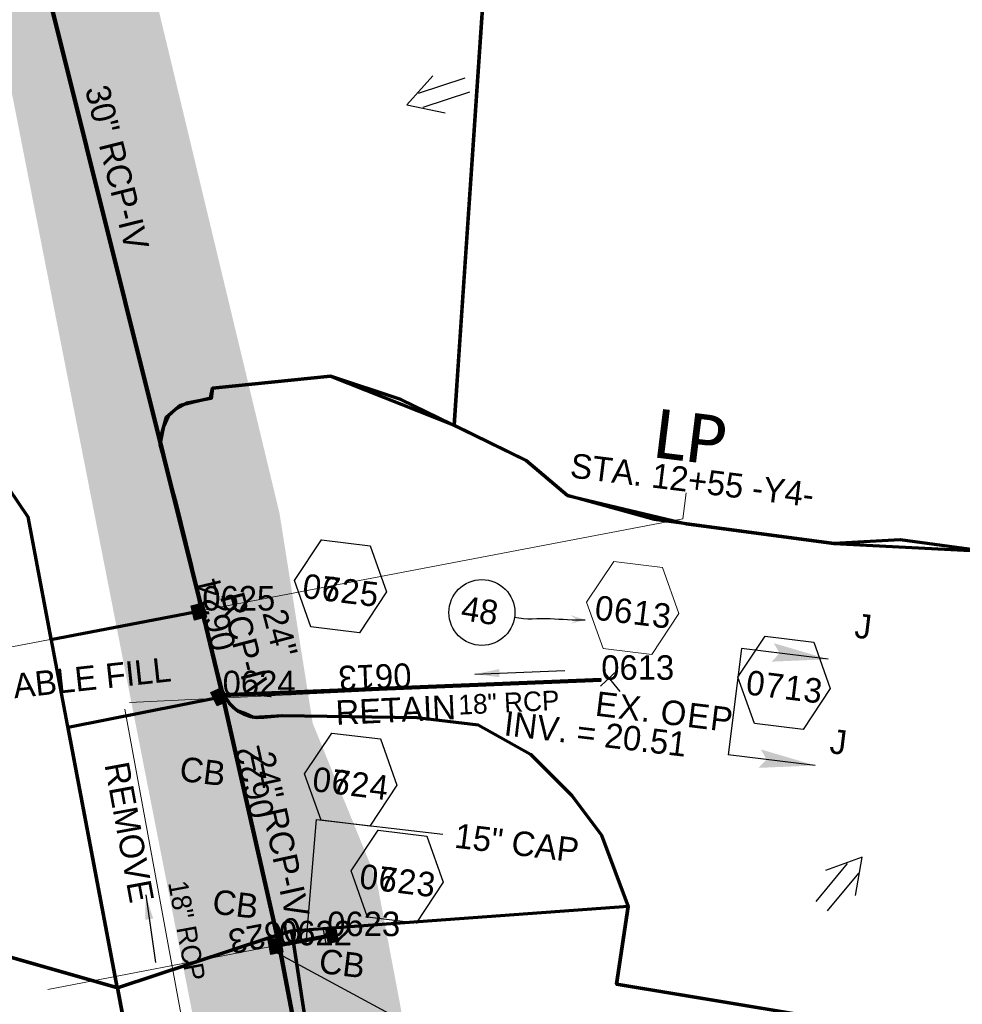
# Model space of a CAD drawing. Extents: x 1160061 to 2574774, y 200346 to 1150371.
# Tile 66 of 123: x 2484490 to 2484682, y 365888 to 366089. Entities that reach past the tile are written whole.
import ezdxf
from ezdxf.enums import TextEntityAlignment as Align

# ---------------------------------------------------------------- set-up
doc = ezdxf.new("R2010")
doc.units = 0
doc.header["$MEASUREMENT"] = 0
doc.linetypes.add('DGN Style 2', pattern=[29.296317, 17.57779, -11.718527])
for name, color, linetype, lineweight in [('Exist Plan Preparation Drainage Arrows Symbol CELL', 5, 'Continuous', 30), ('Exist Plan Preparation Drainage Notes Label', 31, 'Continuous', 30), ('Exist Plan Preparation Watershed Blue', 5, 'Continuous', 30), ('Exist Structure Minor Pipes RCP 15 Inch Text', 30, 'Continuous', 13), ('Exist Structure Minor Pipes RCP 18 Inch', 30, 'Continuous', 0), ('Exist Structure Minor Pipes RCP 18 Inch Text', 30, 'Continuous', 13), ('Prop Drainage Structure Box Number Symbol CELL', 9, 'Continuous', 30), ('Prop Drainage Structure Catch Basin Grate 840 03E CELL', 7, 'Continuous', 30), ('Prop Drainage Structure Catch Basin Grate 840 03F CELL', 7, 'Continuous', 30), ('Prop Drainage Structure Catch Basin Grate 840 03F Label', 9, 'Continuous', 30), ('Prop Drainage Structure Catch Basin Grate 840 03G CELL', 7, 'Continuous', 30), ('Prop Drainage Structure Catch Basin Grate 840 03G Label', 9, 'Continuous', 30), ('Prop Drainage Structure Drop Inlet Grate 840 16 Label', 9, 'Continuous', 30), ('Prop Drainage Structure Flowable Fill Label', 101, 'Continuous', 30), ('Prop Drainage Structure Pipe RCP 24in Class III Label', 9, 'Continuous', 30), ('Prop Drainage Structure Pipe RCP 24in Class IV', 9, 'Continuous', 211), ('Prop Drainage Structure Pipe RCP 30in Class IV', 9, 'Continuous', 211), ('Prop Drainage Structure Pipe RCP 30in Class IV Label', 9, 'Continuous', 30), ('Prop Drainage Structure Pipe Removal Label', 9, 'Continuous', 30), ('Prop Drainage Structure Pipe Stub Out CELL', 9, 'Continuous', 30), ('Prop Drainage Structure Plot Symbol 20 Scale', 9, 'DGN Style 2', 13), ('Prop Drainage Structure Plot Symbol 50 Scale', 9, 'DGN Style 2', 13), ('Prop Drainage Structure Retain Label', 9, 'Continuous', 30), ('Prop Drainage Structure Tops and Inverts LABEL', 1, 'Continuous', 30), ('Prop Vertical Profile Ditch Grade Median Label', 5, 'Continuous', 40)]:
    doc.layers.add(name, color=color, linetype=linetype, lineweight=lineweight)
for name, color, linetype, lineweight, plot in [('Scratch_Level_5', 6, 'Continuous', 0, False), ('Scratch_Level_6', 30, 'Continuous', 0, False), ('Scratch_Level_7', 9, 'Continuous', 0, False), ('Scratch_Level_8', 171, 'Continuous', 0, False)]:
    doc.layers.add(name, color=color, linetype=linetype, lineweight=lineweight, plot=plot)
doc.styles.add('Style-Calibri', font='CALIBRI.TTF')
doc.styles.add('Style-font000', font='font000.shx')
doc.styles.add('Style-font001', font='font001.shx')
doc.styles.add('Style-font041', font='font041.shx')
doc.styles.add('Style-GEOMETRICFUTURA_211_M_L', font='GEOMETRICFUTURA_211_M_L.shx')
doc.dimstyles.new('erosion_control', dxfattribs={"dimtxt": 4.99999, "dimasz": 9.99998, "dimexe": 2.499995, "dimexo": 2.499995, "dimgap": 2.499995, "dimtad": 0, "dimtih": 1, "dimtoh": 1, "dimzin": 3, "dimdsep": 46, "dimtxsty": 'Style-GEOMETRICFUTURA_211_M_L', "dimcen": 0.09, "dimaunit": 1, "dimadec": 4, "dimazin": 3, "dimtfac": 1, "dimtofl": 0, "dimtmove": 0, "dimatfit": 1, "dimfxl": 1, "dimtzin": 3, "dimlwd": 106, "dimarcsym": 0})

# ---------------------------------------------------------------- blocks, each defined once
blk = doc.blocks.new('*U76')
at = {"layer": 'Exist Plan Preparation Drainage Notes Label'}
blk.add_circle((-2.02, 0), 1.993, dxfattribs=at)
blk.add_open_spline([(-0.139, -0.659), (0.522, -0.971), (1.251, -1.003), (1.947, -1.171), (2.635, -1.338), (3.317, -1.546), (4.014, -1.669)], degree=3, knots=[0, 0, 0, 0, 0.5025, 0.5025, 0.5025, 1, 1, 1, 1], dxfattribs=at)
blk.add_solid([(4.014, -1.669), (3.192, -1.207), (3.124, -1.722), (3.522, -1.565)], dxfattribs=at)
blk = doc.blocks.new('PROP TERMINATOR ARROW_38')
at = {"layer": 'Exist Plan Preparation Drainage Notes Label'}
blk.add_solid([(-5.71048, 0.950266), (0, 0), (-5, 0), (-5.71048, -0.950266)], dxfattribs=at)
blk = doc.blocks.new('PROP TERMINATOR ARROW_39')
at = {"layer": 'Exist Plan Preparation Drainage Notes Label', "extrusion": (0, 0, -1)}
blk.add_solid([(5.71048, 0.950266), (0, 0), (5, 0), (5.71048, -0.950266)], dxfattribs=at)
blk = doc.blocks.new('*U142')
at = {"layer": 'Exist Plan Preparation Drainage Notes Label'}
for p, q in [((-5.037556, 13.170734), (-11.913094, -7.544731)), ((11.913138, 7.544738), (-5.037556, 13.170734)), ((5.037601, -13.170727), (-11.913094, -7.544731))]:
    blk.add_line(p, q, dxfattribs=at)
at = {"layer": 'Exist Plan Preparation Drainage Notes Label', "xscale": 2, "yscale": 2, "zscale": 2, "rotation": 341.63881}
for name, p in [('PROP TERMINATOR ARROW_39', (11.913138, 7.544738)), ('PROP TERMINATOR ARROW_38', (5.037601, -13.170727))]:
    blk.add_blockref(name, p, dxfattribs=at)
blk = doc.blocks.new('*U323')
at = {"layer": 'Prop Vertical Profile Ditch Grade Median Label', "lineweight": 0, "style": 'Style-Calibri'}
blk.add_text('LP', height=10, rotation=352.985043, dxfattribs=at).set_placement((0.988147, -2.303737), align=Align.CENTER)
at = {"layer": 'Prop Vertical Profile Ditch Grade Median Label', "lineweight": 0, "style": 'Style-GEOMETRICFUTURA_211_M_L'}
blk.add_text('STA. 12+55 -Y4-', height=5, rotation=352.985043, dxfattribs=at).set_placement((-22.529362, -0.573883), align=Align.TOP_LEFT)
blk = doc.blocks.new('EXIST PLAN PREPARATION DRAINAGE ARROWS SYMBOL_79')
at = {"layer": 'Exist Plan Preparation Drainage Arrows Symbol CELL'}
for p, q in [((-3.867991, 1.499997), (6.131989, 1.499997)), ((-3.867991, -1.499997), (6.131989, -1.499997))]:
    blk.add_line(p, q, dxfattribs=at)
at = {"layer": 'Exist Plan Preparation Drainage Arrows Symbol CELL', "flags": 128}
blk.add_lwpolyline([(0, 3.965233), (-6.867985, 0), (0, -3.965233)], dxfattribs=at)
blk = doc.blocks.new('EXIST PLAN PREPARATION DRAINAGE ARROWS SYMBOL_87')
at = {"layer": 'Exist Plan Preparation Drainage Arrows Symbol CELL'}
for p, q in [((-3.867991, 1.499997), (6.131989, 1.499997)), ((-3.867991, -1.499997), (6.131989, -1.499997))]:
    blk.add_line(p, q, dxfattribs=at)
at = {"layer": 'Exist Plan Preparation Drainage Arrows Symbol CELL', "flags": 128}
blk.add_lwpolyline([(0, 3.965233), (-6.867985, 0), (0, -3.965233)], dxfattribs=at)
blk = doc.blocks.new('PROP DRAINAGE STRUCTURE BOX NUMBER SYMBOL_132')
at = {"layer": 'Scratch_Level_7', "flags": 128}
blk.add_lwpolyline([(-5.000009, 8.944294), (5.000009, 8.944294), (9.47214, 0), (5.000009, -8.944294), (-5.000009, -8.944294), (-9.47214, 0), (-5.000009, 8.944294)], dxfattribs=at)
at = {"layer": 'Scratch_Level_7', "insert": (0.250767, -0.827124), "char_height": 4.99999, "attachment_point": 5, "line_spacing_factor": 0.6, "style": 'Style-GEOMETRICFUTURA_211_M_L'}
blk.add_mtext('\\T1.056;0613', dxfattribs=at)
blk = doc.blocks.new('PROP DRAINAGE STRUCTURE BOX NUMBER SYMBOL_133')
at = {"layer": 'Scratch_Level_7', "flags": 128}
blk.add_lwpolyline([(-5.000009, 8.944294), (5.000009, 8.944294), (9.47214, 0), (5.000009, -8.944294), (-5.000009, -8.944294), (-9.47214, 0), (-5.000009, 8.944294)], dxfattribs=at)
at = {"layer": 'Scratch_Level_7', "insert": (0.227282, -0.827124), "char_height": 4.99999, "attachment_point": 5, "line_spacing_factor": 0.6, "style": 'Style-GEOMETRICFUTURA_211_M_L'}
blk.add_mtext('\\T1.051;0625', dxfattribs=at)
blk = doc.blocks.new('PROP DRAINAGE STRUCTURE BOX NUMBER SYMBOL_134')
at = {"layer": 'Scratch_Level_7', "flags": 128}
blk.add_lwpolyline([(-5.000009, 8.944294), (5.000009, 8.944294), (9.47214, 0), (5.000009, -8.944294), (-5.000009, -8.944294), (-9.47214, 0), (-5.000009, 8.944294)], dxfattribs=at)
at = {"layer": 'Scratch_Level_7', "insert": (0.143191, -0.827124), "char_height": 4.99999, "attachment_point": 5, "line_spacing_factor": 0.6, "style": 'Style-GEOMETRICFUTURA_211_M_L'}
blk.add_mtext('\\T1.051;0624', dxfattribs=at)
blk = doc.blocks.new('PROP DRAINAGE STRUCTURE BOX NUMBER SYMBOL_135')
at = {"layer": 'Scratch_Level_7', "flags": 128}
blk.add_lwpolyline([(-5.000009, 8.944294), (5.000009, 8.944294), (9.47214, 0), (5.000009, -8.944294), (-5.000009, -8.944294), (-9.47214, 0), (-5.000009, 8.944294)], dxfattribs=at)
at = {"layer": 'Scratch_Level_7', "insert": (0.250767, -0.827124), "char_height": 4.99999, "attachment_point": 5, "line_spacing_factor": 0.6, "style": 'Style-GEOMETRICFUTURA_211_M_L'}
blk.add_mtext('\\T1.051;0623', dxfattribs=at)
blk = doc.blocks.new('PROP DRAINAGE STRUCTURE BOX NUMBER SYMBOL_249')
at = {"layer": 'Prop Drainage Structure Box Number Symbol CELL', "flags": 128}
blk.add_lwpolyline([(-5.000009, 8.944294), (5.000009, 8.944294), (9.47214, 0), (5.000009, -8.944294), (-5.000009, -8.944294), (-9.47214, 0), (-5.000009, 8.944294)], dxfattribs=at)
at = {"layer": 'Prop Drainage Structure Box Number Symbol CELL', "insert": (0.227282, -0.827124), "char_height": 4.99999, "attachment_point": 5, "line_spacing_factor": 0.6, "style": 'Style-GEOMETRICFUTURA_211_M_L'}
blk.add_mtext('\\T1.051;0725', dxfattribs=at)
blk = doc.blocks.new('PROP DRAINAGE STRUCTURE BOX NUMBER SYMBOL_250')
at = {"layer": 'Prop Drainage Structure Box Number Symbol CELL', "flags": 128}
blk.add_lwpolyline([(-5.000009, 8.944294), (5.000009, 8.944294), (9.47214, 0), (5.000009, -8.944294), (-5.000009, -8.944294), (-9.47214, 0), (-5.000009, 8.944294)], dxfattribs=at)
at = {"layer": 'Prop Drainage Structure Box Number Symbol CELL', "insert": (0.250767, -0.827124), "char_height": 4.99999, "attachment_point": 5, "line_spacing_factor": 0.6, "style": 'Style-GEOMETRICFUTURA_211_M_L'}
blk.add_mtext('\\T1.056;0713', dxfattribs=at)
blk = doc.blocks.new('PROP DRAINAGE STRUCTURE BOX NUMBER SYMBOL_251')
at = {"layer": 'Prop Drainage Structure Box Number Symbol CELL', "flags": 128}
blk.add_lwpolyline([(-5.000009, 8.944294), (5.000009, 8.944294), (9.47214, 0), (5.000009, -8.944294), (-5.000009, -8.944294), (-9.47214, 0), (-5.000009, 8.944294)], dxfattribs=at)
at = {"layer": 'Prop Drainage Structure Box Number Symbol CELL', "insert": (0.143191, -0.827124), "char_height": 4.99999, "attachment_point": 5, "line_spacing_factor": 0.6, "style": 'Style-GEOMETRICFUTURA_211_M_L'}
blk.add_mtext('\\T1.051;0724', dxfattribs=at)
blk = doc.blocks.new('PROP DRAINAGE STRUCTURE BOX NUMBER SYMBOL_252')
at = {"layer": 'Prop Drainage Structure Box Number Symbol CELL', "flags": 128}
blk.add_lwpolyline([(-5.000009, 8.944294), (5.000009, 8.944294), (9.47214, 0), (5.000009, -8.944294), (-5.000009, -8.944294), (-9.47214, 0), (-5.000009, 8.944294)], dxfattribs=at)
at = {"layer": 'Prop Drainage Structure Box Number Symbol CELL', "insert": (0.250767, -0.827124), "char_height": 4.99999, "attachment_point": 5, "line_spacing_factor": 0.6, "style": 'Style-GEOMETRICFUTURA_211_M_L'}
blk.add_mtext('\\T1.051;0723', dxfattribs=at)
blk = doc.blocks.new('PROP DRAINAGE STRUCTURE PIPE STUB OUT_8')
at = {"layer": 'Prop Drainage Structure Pipe Stub Out CELL', "flags": 128}
blk.add_lwpolyline([(-0.01575, 0), (0, 0.01575), (0.01575, 0), (0, -0.01575), (-0.01575, 0)], dxfattribs=at)
at = {"layer": 'Prop Drainage Structure Pipe Stub Out CELL', "style": 'Style-font001'}
blk.add_text('SO', height=0.010368, dxfattribs=at).set_placement((0, 0), align=Align.MIDDLE_CENTER)
blk = doc.blocks.new('PROP DRAINAGE STRUCTURE CATCH BASIN GRATE 840 03E_4')
at = {"layer": 'Prop Drainage Structure Catch Basin Grate 840 03E CELL', "color": 7, "linetype": 'Continuous', "lineweight": 13}
blk.add_line((1.5, 0), (-1.5, 0), dxfattribs=at)
at = {"layer": 'Prop Drainage Structure Catch Basin Grate 840 03E CELL', "flags": 128}
for points in [[(1.5, 0), (-1.5, 0), (-1.5, 2), (1.5, 2), (1.5, -0.499999), (-1.5, -0.499999), (-1.5, 0)], [(-1.4896, 0.0104), (-1.4896, 1.9896), (1.4896, 1.9896), (1.4896, 0.0104), (-1.4896, 0.0104)]]:
    blk.add_lwpolyline(points, dxfattribs=at)
for points in [[(-1.3021, 1.8021, -1), (-1.1771, 1.8021), (-1.1771, 1.0417), (-1.3021, 1.0417), (-1.3021, 1.8021)], [(-1.3021, 0.1979, 1), (-1.1771, 0.1979), (-1.1771, 0.9583), (-1.3021, 0.9583), (-1.3021, 0.1979)], [(-1.125, 1.8021, -1), (-1, 1.8021), (-1, 1.0417), (-1.125, 1.0417), (-1.125, 1.8021)], [(-1.125, 0.1979, 1), (-1, 0.1979), (-1, 0.9583), (-1.125, 0.9583), (-1.125, 0.1979)], [(-0.9481, 1.8021, -1), (-0.8231, 1.8021), (-0.8231, 1.0417), (-0.9481, 1.0417), (-0.9481, 1.8021)], [(-0.9481, 0.1979, 1), (-0.8231, 0.1979), (-0.8231, 0.9583), (-0.9481, 0.9583), (-0.9481, 0.1979)], [(-0.771, 1.8021, -1), (-0.646, 1.8021), (-0.646, 1.0417), (-0.771, 1.0417), (-0.771, 1.8021)], [(-0.771, 0.1979, 1), (-0.646, 0.1979), (-0.646, 0.9583), (-0.771, 0.9583), (-0.771, 0.1979)], [(-0.5939, 1.8021, -1), (-0.4689, 1.8021), (-0.4689, 1.0417), (-0.5939, 1.0417), (-0.5939, 1.8021)], [(-0.5939, 0.1979, 1), (-0.4689, 0.1979), (-0.4689, 0.9583), (-0.5939, 0.9583), (-0.5939, 0.1979)], [(-0.4168, 1.8021, -1), (-0.2918, 1.8021), (-0.2918, 1.0417), (-0.4168, 1.0417), (-0.4168, 1.8021)], [(-0.4168, 0.1979, 1), (-0.2918, 0.1979), (-0.2918, 0.9583), (-0.4168, 0.9583), (-0.4168, 0.1979)], [(-0.2397, 1.8021, -1), (-0.1147, 1.8021), (-0.1147, 1.0417), (-0.2397, 1.0417), (-0.2397, 1.8021)], [(-0.2397, 0.1979, 1), (-0.1147, 0.1979), (-0.1147, 0.9583), (-0.2397, 0.9583), (-0.2397, 0.1979)], [(-0.0626, 1.8021, -1), (0.0624, 1.8021), (0.0624, 1.0417), (-0.0626, 1.0417), (-0.0626, 1.8021)], [(-0.0626, 0.1979, 1), (0.0624, 0.1979), (0.0624, 0.9583), (-0.0626, 0.9583), (-0.0626, 0.1979)], [(0.1145, 1.8021, -1), (0.2395, 1.8021), (0.2395, 1.0417), (0.1145, 1.0417), (0.1145, 1.8021)], [(0.1145, 0.1979, 1), (0.2395, 0.1979), (0.2395, 0.9583), (0.1145, 0.9583), (0.1145, 0.1979)], [(0.2916, 1.8021, -1), (0.4166, 1.8021), (0.4166, 1.0417), (0.2916, 1.0417), (0.2916, 1.8021)], [(0.2916, 0.1979, 1), (0.4166, 0.1979), (0.4166, 0.9583), (0.2916, 0.9583), (0.2916, 0.1979)], [(0.4687, 1.8021, -1), (0.5937, 1.8021), (0.5937, 1.0417), (0.4687, 1.0417), (0.4687, 1.8021)], [(0.4687, 0.1979, 1), (0.5937, 0.1979), (0.5937, 0.9583), (0.4687, 0.9583), (0.4687, 0.1979)], [(0.6458, 1.8021, -1), (0.7708, 1.8021), (0.7708, 1.0417), (0.6458, 1.0417), (0.6458, 1.8021)], [(0.6458, 0.1979, 1), (0.7708, 0.1979), (0.7708, 0.9583), (0.6458, 0.9583), (0.6458, 0.1979)], [(0.8229, 1.8021, -1), (0.9479, 1.8021), (0.9479, 1.0417), (0.8229, 1.0417), (0.8229, 1.8021)], [(0.8229, 0.1979, 1), (0.9479, 0.1979), (0.9479, 0.9583), (0.8229, 0.9583), (0.8229, 0.1979)], [(1, 1.8021, -1), (1.125, 1.8021), (1.125, 1.0417), (1, 1.0417), (1, 1.8021)], [(1, 0.1979, 1), (1.125, 0.1979), (1.125, 0.9583), (1, 0.9583), (1, 0.1979)], [(1.1771, 1.8021, -1), (1.3021, 1.8021), (1.3021, 1.0417), (1.1771, 1.0417), (1.1771, 1.8021)], [(1.1771, 0.1979, 1), (1.3021, 0.1979), (1.3021, 0.9583), (1.1771, 0.9583), (1.1771, 0.1979)]]:
    blk.add_lwpolyline(points, format="xyb", dxfattribs=at)
at = {"layer": 'Prop Drainage Structure Plot Symbol 20 Scale'}
blk.add_solid([(-2.00004, 2.000042), (2.00004, 2.000042), (-2.00004, -2.000038), (2.00004, -2.000038)], dxfattribs=at)
at = {"layer": 'Prop Drainage Structure Plot Symbol 50 Scale', "extrusion": (0, 0, -1)}
blk.add_solid([(3.5, 3.500002), (-3.5, 3.500002), (3.5, -3.499998), (-3.5, -3.499998)], dxfattribs=at)
blk = doc.blocks.new('PROP DRAINAGE STRUCTURE CATCH BASIN GRATE 840 03F_11')
at = {"layer": 'Prop Drainage Structure Catch Basin Grate 840 03F CELL', "flags": 128}
for points in [[(1.5, -0.041652), (-1.5, -0.041652), (-1.5, 1.958348), (1.5, 1.958348), (1.5, -0.541651), (-1.5, -0.541651), (-1.5, -0.041652)], [(-1.4896, -0.031252), (-1.4896, 1.947948), (1.4896, 1.947948), (1.4896, -0.031252), (-1.4896, -0.031252)], [(1.288145, 0.093748), (-1.3646, 0.093748), (-1.3646, 1.822948), (1.3646, 1.822948), (1.3646, 0.156024)], [(-0.0625, 1.572356), (-0.0625, 1.397781), (-0.388171, 1.715287)]]:
    blk.add_lwpolyline(points, dxfattribs=at)
for points in [[(-1.011451, 0.111847), (-1.345334, 0.437358, -1), (-1.258074, 0.526862), (-0.924192, 0.20135, -1), (-1.011451, 0.111847)], [(-0.0625, 0.466809), (-0.0625, 0.292234), (-1.345334, 1.542905, -1), (-1.258074, 1.632408), (-0.0625, 0.466809)], [(-0.160968, 0.111847), (-1.345334, 1.266519, -1), (-1.258074, 1.356022), (-0.073709, 0.20135, -1), (-0.160968, 0.111847)], [(-0.444462, 0.111847), (-1.345334, 0.990132, -1), (-1.258074, 1.079635), (-0.357203, 0.20135, -1), (-0.444462, 0.111847)], [(-0.727957, 0.111847), (-1.345334, 0.713745, -1), (-1.258074, 0.803248), (-0.640698, 0.20135, -1), (-0.727957, 0.111847)], [(-1.345334, 0.160972, -1), (-1.258074, 0.250475), (-1.207686, 0.20135, -1), (-1.294946, 0.111847), (-1.345334, 0.160972)], [(-0.0625, 0.743196), (-0.0625, 0.568621), (-1.238654, 1.715287, -1), (-1.151395, 1.804791), (-0.0625, 0.743196)], [(-0.0625, 0.845008), (-0.95516, 1.715287, -1), (-0.867901, 1.804791), (-0.0625, 1.019582), (-0.0625, 0.845008)], [(-0.584406, 1.804791), (-0.0625, 1.295969), (-0.0625, 1.121394), (-0.671666, 1.715287, -1), (-0.584406, 1.804791)], [(-0.0625, 1.397781), (-0.388171, 1.715287, -1), (-0.300912, 1.804791), (-0.0625, 1.572356), (-0.0625, 1.397781)], [(0.0625, 1.552302), (0.0625, 1.726876), (1.345744, 0.475805, -1), (1.258485, 0.386302), (0.0625, 1.552302)], [(0.0625, 1.45049), (1.345744, 0.199418, -1), (1.258485, 0.109915), (0.0625, 1.275915), (0.0625, 1.45049)], [(0.0625, 1.174103), (1.060268, 0.20135, -1), (0.973009, 0.111847), (0.0625, 0.999528), (0.0625, 1.174103)], [(0.0625, 0.897716), (0.776774, 0.20135, -1), (0.689515, 0.111847), (0.0625, 0.723142), (0.0625, 0.897716)], [(0.0625, 0.62133), (0.49328, 0.20135, -1), (0.406021, 0.111847), (0.0625, 0.446755), (0.0625, 0.62133)], [(0.0625, 0.344943), (0.209785, 0.20135, -1), (0.122526, 0.111847), (0.0625, 0.170368), (0.0625, 0.344943)], [(1.258485, 0.662688), (0.178817, 1.715287, -1), (0.266077, 1.804791), (1.345744, 0.752192, -1), (1.258485, 0.662688)], [(1.258484, 0.939076), (0.462312, 1.715287, -1), (0.549571, 1.804791), (1.345744, 1.028578, -1), (1.258484, 0.939076)], [(1.258484, 1.215463), (0.745806, 1.715287, -1), (0.833065, 1.804791), (1.345744, 1.304965, -1), (1.258484, 1.215463)], [(1.258485, 1.491849), (1.0293, 1.715287, -1), (1.11656, 1.804791), (1.345744, 1.581352, -1), (1.258485, 1.491849)]]:
    blk.add_lwpolyline(points, format="xyb", dxfattribs=at)
at = {"layer": 'Prop Drainage Structure Plot Symbol 20 Scale', "extrusion": (0, 0, -1)}
blk.add_solid([(2.00004, 2.00004), (-2.00004, 2.00004), (2.00004, -2.00004), (-2.00004, -2.00004)], dxfattribs=at)
at = {"layer": 'Prop Drainage Structure Plot Symbol 50 Scale'}
blk.add_solid([(-3.5, 3.5), (3.5, 3.5), (-3.5, -3.5), (3.5, -3.5)], dxfattribs=at)
blk = doc.blocks.new('PROP DRAINAGE STRUCTURE CATCH BASIN GRATE 840 03G_20')
at = {"layer": 'Prop Drainage Structure Catch Basin Grate 840 03G CELL', "flags": 128}
for points in [[(1.5, 0), (-1.5, 0), (-1.5, 2), (1.5, 2), (1.5, -0.499999), (-1.5, -0.499999), (-1.5, 0)], [(1.4896, 0.0104), (-1.4896, 0.0104), (-1.4896, 1.9896), (1.4896, 1.9896), (1.4896, 0.0104)], [(-1.3646, 1.8646), (1.3646, 1.8646), (1.3646, 0.1354), (-1.3646, 0.1354), (-1.3646, 1.8646)]]:
    blk.add_lwpolyline(points, dxfattribs=at)
for points in [[(-1.258485, 0.70434, -1), (-1.345744, 0.793844), (-0.266077, 1.846443, -1), (-0.178817, 1.756939), (-1.258485, 0.70434)], [(-1.345744, 1.623004), (-1.11656, 1.846443, -1), (-1.0293, 1.756939), (-1.258485, 1.533501, -1), (-1.345744, 1.623004)], [(-1.258485, 1.257114, -1), (-1.345744, 1.346617), (-0.833065, 1.846443, -1), (-0.745806, 1.756939), (-1.258485, 1.257114)], [(-1.345744, 1.07023), (-0.549571, 1.846443, -1), (-0.462312, 1.756939), (-1.258485, 0.980727, -1), (-1.345744, 1.07023)], [(-1.345744, 0.517457), (-0.0625, 1.768528), (-0.0625, 1.593954), (-1.258485, 0.427954, -1), (-1.345744, 0.517457)], [(-1.258485, 0.151567, -1), (-1.345744, 0.24107), (-0.0625, 1.492142), (-0.0625, 1.317567), (-1.258485, 0.151567)], [(-1.060268, 0.243002), (-0.0625, 1.215755), (-0.0625, 1.04118), (-0.973009, 0.153499, -1), (-1.060268, 0.243002)], [(-0.689515, 0.153499, -1), (-0.776774, 0.243002), (-0.0625, 0.939368), (-0.0625, 0.764794), (-0.689515, 0.153499)], [(-0.49328, 0.243002), (-0.0625, 0.662982), (-0.0625, 0.488407), (-0.406021, 0.153499, -1), (-0.49328, 0.243002)], [(-0.122526, 0.153499, -1), (-0.209785, 0.243002), (-0.0625, 0.386595), (-0.0625, 0.21202), (-0.122526, 0.153499)], [(0.0625, 1.337621), (0.584406, 1.846443, -1), (0.671666, 1.756939), (0.0625, 1.163046), (0.0625, 1.337621)], [(0.0625, 1.614008), (0.300912, 1.846443, -1), (0.388171, 1.756939), (0.0625, 1.439433), (0.0625, 1.614008)], [(0.0625, 1.061234), (0.867901, 1.846443, -1), (0.95516, 1.756939), (0.0625, 0.88666), (0.0625, 1.061234)], [(0.0625, 0.784848), (1.151395, 1.846443, -1), (1.238654, 1.756939), (0.0625, 0.610273), (0.0625, 0.784848)], [(0.0625, 0.508461), (1.258074, 1.67406, -1), (1.345334, 1.584557), (0.0625, 0.333886), (0.0625, 0.508461)], [(0.073709, 0.243002), (1.258074, 1.397674, -1), (1.345334, 1.308171), (0.160968, 0.153499), (0.073709, 0.243002)], [(0.357203, 0.243002), (1.258074, 1.121287, -1), (1.345334, 1.031784), (0.444462, 0.153499), (0.357203, 0.243002)], [(0.640698, 0.243002), (1.258074, 0.8449, -1), (1.345334, 0.755397), (0.727957, 0.153499), (0.640698, 0.243002)], [(0.924192, 0.243002), (1.258074, 0.568514, -1), (1.345334, 0.47901), (1.011451, 0.153499), (0.924192, 0.243002)], [(1.207686, 0.243002), (1.258074, 0.292127, -1), (1.345334, 0.202624), (1.294946, 0.153499, -1), (1.207686, 0.243002)]]:
    blk.add_lwpolyline(points, format="xyb", dxfattribs=at)
at = {"layer": 'Prop Drainage Structure Plot Symbol 20 Scale', "extrusion": (0, 0, -1)}
blk.add_solid([(2.00004, 2.041692), (-2.00004, 2.041692), (2.00004, -1.958388), (-2.00004, -1.958388)], dxfattribs=at)
at = {"layer": 'Prop Drainage Structure Plot Symbol 50 Scale', "extrusion": (0, 0, -1)}
blk.add_solid([(3.5, 3.541652), (-3.5, 3.541652), (3.5, -3.458348), (-3.5, -3.458348)], dxfattribs=at)
blk = doc.blocks.new('PROP DRAINAGE STRUCTURE CATCH BASIN GRATE 840 03F_17')
at = {"layer": 'Prop Drainage Structure Catch Basin Grate 840 03F CELL', "flags": 128}
for points in [[(1.5, -0.041652), (-1.5, -0.041652), (-1.5, 1.958348), (1.5, 1.958348), (1.5, -0.541651), (-1.5, -0.541651), (-1.5, -0.041652)], [(-1.4896, -0.031252), (-1.4896, 1.947948), (1.4896, 1.947948), (1.4896, -0.031252), (-1.4896, -0.031252)], [(1.288145, 0.093748), (-1.3646, 0.093748), (-1.3646, 1.822948), (1.3646, 1.822948), (1.3646, 0.156024)], [(-0.0625, 1.572356), (-0.0625, 1.397781), (-0.388171, 1.715287)]]:
    blk.add_lwpolyline(points, dxfattribs=at)
for points in [[(-1.011451, 0.111847), (-1.345334, 0.437358, -1), (-1.258074, 0.526862), (-0.924192, 0.20135, -1), (-1.011451, 0.111847)], [(-0.0625, 0.466809), (-0.0625, 0.292234), (-1.345334, 1.542905, -1), (-1.258074, 1.632408), (-0.0625, 0.466809)], [(-0.160968, 0.111847), (-1.345334, 1.266519, -1), (-1.258074, 1.356022), (-0.073709, 0.20135, -1), (-0.160968, 0.111847)], [(-0.444462, 0.111847), (-1.345334, 0.990132, -1), (-1.258074, 1.079635), (-0.357203, 0.20135, -1), (-0.444462, 0.111847)], [(-0.727957, 0.111847), (-1.345334, 0.713745, -1), (-1.258074, 0.803248), (-0.640698, 0.20135, -1), (-0.727957, 0.111847)], [(-1.345334, 0.160972, -1), (-1.258074, 0.250475), (-1.207686, 0.20135, -1), (-1.294946, 0.111847), (-1.345334, 0.160972)], [(-0.0625, 0.743196), (-0.0625, 0.568621), (-1.238654, 1.715287, -1), (-1.151395, 1.804791), (-0.0625, 0.743196)], [(-0.0625, 0.845008), (-0.95516, 1.715287, -1), (-0.867901, 1.804791), (-0.0625, 1.019582), (-0.0625, 0.845008)], [(-0.584406, 1.804791), (-0.0625, 1.295969), (-0.0625, 1.121394), (-0.671666, 1.715287, -1), (-0.584406, 1.804791)], [(-0.0625, 1.397781), (-0.388171, 1.715287, -1), (-0.300912, 1.804791), (-0.0625, 1.572356), (-0.0625, 1.397781)], [(0.0625, 1.552302), (0.0625, 1.726876), (1.345744, 0.475805, -1), (1.258485, 0.386302), (0.0625, 1.552302)], [(0.0625, 1.45049), (1.345744, 0.199418, -1), (1.258485, 0.109915), (0.0625, 1.275915), (0.0625, 1.45049)], [(0.0625, 1.174103), (1.060268, 0.20135, -1), (0.973009, 0.111847), (0.0625, 0.999528), (0.0625, 1.174103)], [(0.0625, 0.897716), (0.776774, 0.20135, -1), (0.689515, 0.111847), (0.0625, 0.723142), (0.0625, 0.897716)], [(0.0625, 0.62133), (0.49328, 0.20135, -1), (0.406021, 0.111847), (0.0625, 0.446755), (0.0625, 0.62133)], [(0.0625, 0.344943), (0.209785, 0.20135, -1), (0.122526, 0.111847), (0.0625, 0.170368), (0.0625, 0.344943)], [(1.258485, 0.662688), (0.178817, 1.715287, -1), (0.266077, 1.804791), (1.345744, 0.752192, -1), (1.258485, 0.662688)], [(1.258484, 0.939076), (0.462312, 1.715287, -1), (0.549571, 1.804791), (1.345744, 1.028578, -1), (1.258484, 0.939076)], [(1.258484, 1.215463), (0.745806, 1.715287, -1), (0.833065, 1.804791), (1.345744, 1.304965, -1), (1.258484, 1.215463)], [(1.258485, 1.491849), (1.0293, 1.715287, -1), (1.11656, 1.804791), (1.345744, 1.581352, -1), (1.258485, 1.491849)]]:
    blk.add_lwpolyline(points, format="xyb", dxfattribs=at)
at = {"layer": 'Prop Drainage Structure Plot Symbol 20 Scale', "extrusion": (0, 0, -1)}
blk.add_solid([(2.00004, 2.00004), (-2.00004, 2.00004), (2.00004, -2.00004), (-2.00004, -2.00004)], dxfattribs=at)
at = {"layer": 'Prop Drainage Structure Plot Symbol 50 Scale', "extrusion": (0, 0, -1)}
blk.add_solid([(3.5, 3.5), (-3.5, 3.5), (3.5, -3.5), (-3.5, -3.5)], dxfattribs=at)

msp = doc.modelspace()

# ---------------------------------------------------------------- hatches: boundary and pattern name
at = {"layer": 'Scratch_Level_6'}
msp.add_hatch(color=256, dxfattribs=at).paths.add_polyline_path([(2485143.28, 365661.78), (2484931.82, 365696.58), (2484813.14, 365718.73), (2484722.71, 365739.88), (2484636.28, 365760.1), (2484598.24, 365767.57), (2484567.1, 365773.67), (2484543.46, 365793.5), (2484539.19, 365815.23), (2484524.29, 365891.2), (2484482.4, 366104.78), (2484441.85, 366286.95), (2484422.54, 366387.92), (2484426.82, 366392.27), (2484457.8, 366363.73), (2484479.95, 366281.93), (2484485.62, 366248.69), (2484488.19, 366206.08), (2484502.75, 366157.75), (2484514.02, 366146.28), (2484519.01, 366118.01), (2484515.51, 366102.82), (2484543.05, 365988.14), (2484549.82, 365945.33), (2484562.82, 365913.47), (2484577.8, 365834.18), (2484628.2, 365788.93), (2484645.96, 365782.52), (2484752.71, 365764.18), (2484859.46, 365745.84), (2484931.16, 365728.23), (2484985.17, 365727.26), (2485039.55, 365712.62), (2485112.94, 365692.85)])

# ---------------------------------------------------------------- linework, layer by layer
at = {"layer": 'Exist Plan Preparation Drainage Notes Label'}
for p, q in [((2484611.99, 365956.19), (2484608.51, 365952.89)), ((2484609.1, 365955.9), (2484612.47, 365951.8))]:
    msp.add_line(p, q, dxfattribs=at)
at = {"layer": 'Exist Plan Preparation Watershed Blue', "color": 5, "linetype": 'Continuous', "lineweight": 70, "flags": 128}
for points in [[(2484496.44, 365962.46), (2484527.3, 365968.34), (2484518.62, 366002.99), (2484520, 366007.81), (2484522.79, 366010.19), (2484528.99, 366011.7), (2484529.41, 366013.67), (2484553.45, 366016.13), (2484578.63, 366006.12), (2484586.15, 366116.31), (2484507.42, 366101.05), (2484513.32, 366119.95), (2484507.76, 366144.01), (2484496.78, 366156.27), (2484482.57, 366153.51), (2484447.08, 366146.75), (2484471.66, 366017.08), (2484491.7, 365987.43), (2484496.44, 365962.46)], [(2484509.9, 365891.46), (2484448.43, 365908.98), (2484412.73, 365935.2), (2484437.37, 365957.12), (2484432.36, 365996.9), (2484429.24, 366007.93), (2484414.94, 366105.85), (2484416.46, 366141.51), (2484447.08, 366146.75), (2484471.66, 366017.08), (2484491.7, 365987.43), (2484509.9, 365891.46)], [(2484540.65, 365901.49), (2484509.99, 365891.38), (2484499.95, 365944.57), (2484530.79, 365950.67), (2484531.83, 365950.93), (2484532.97, 365949.24), (2484534.4, 365947.96), (2484535.95, 365947.4), (2484537.76, 365946.57), (2484543.59, 365946.94), (2484571.05, 365946.53), (2484583.58, 365945.03), (2484594.2, 365939.01), (2484602.68, 365930.63), (2484608.69, 365922.49), (2484614.15, 365907.97), (2484545.37, 365902.95), (2484540.65, 365901.49)], [(2484511.2, 365785.51), (2484516.24, 365757.87), (2484465.58, 365765.82), (2484457.12, 365801.25), (2484464.65, 365820.09), (2484458.24, 365854.33), (2484444.6, 365885.79), (2484448.43, 365908.98), (2484509.99, 365891.38), (2484524.64, 365814.46), (2484517.66, 365813.24), (2484510.89, 365811.84), (2484511.2, 365785.51)], [(2484614.15, 365907.97), (2484545.37, 365902.95), (2484545.66, 365901.82), (2484555.44, 365837.96), (2484575.62, 365846.26), (2484606.31, 365858.88), (2484661.26, 365883.9), (2484611.78, 365892.16), (2484614.15, 365907.97)], [(2484555.44, 365837.96), (2484521.61, 365829.75), (2484509.99, 365891.38), (2484540.65, 365901.49), (2484545.37, 365902.95), (2484545.6, 365902.04), (2484555.44, 365837.96)]]:
    msp.add_lwpolyline(points, close=True, dxfattribs=at)
for points in [[(2484586.15, 366116.31), (2484579.82, 366023.54), (2484578.63, 366006.12), (2484593.33, 365998.95), (2484601.78, 365991.83), (2484626.07, 365985.99), (2484656.1, 365981.99), (2484686.62, 365980.48), (2484716.5, 365963.49), (2484759.1, 365971.13), (2484797.5, 365991.88), (2484797.5, 365991.88), (2484834.59, 365997.01), (2484843.62, 366000.47), (2484844.27, 366032.61), (2484869.05, 366076.97), (2484884.45, 366143.73)], [(2484686.62, 365980.48), (2484669.61, 365982.76), (2484656.1, 365981.99), (2484619.46, 365986.91), (2484601.78, 365991.83), (2484593.33, 365998.95), (2484567.81, 366011.38), (2484553.45, 366016.13), (2484529.41, 366013.67), (2484529.11, 366011.61), (2484524.09, 366010.66), (2484521.94, 366009.45), (2484520.35, 366007.96), (2484519.36, 366005.9), (2484518.66, 366002.16), (2484521.89, 365990.41), (2484525.07, 365977.43), (2484526.99, 365968.62), (2484530.76, 365954.31), (2484531.35, 365951.95), (2484532.08, 365950.43), (2484532.78, 365949.43), (2484533.62, 365948.61), (2484534.7, 365947.75), (2484535.76, 365947.17), (2484537.12, 365946.76), (2484538.46, 365946.53), (2484539.84, 365946.58), (2484543.59, 365946.94), (2484571.05, 365946.53), (2484583.58, 365945.03), (2484594.2, 365939.01), (2484602.68, 365930.63), (2484608.69, 365922.49), (2484614.15, 365907.97), (2484611.78, 365892.16), (2484706.52, 365876.44)]]:
    msp.add_lwpolyline(points, dxfattribs=at)
at = {"layer": 'Exist Structure Minor Pipes RCP 18 Inch'}
msp.add_line((2484535.26, 365819.34), (2484511.5, 365948.19), dxfattribs=at)
at = {"layer": 'Exist Structure Minor Pipes RCP 18 Inch', "flags": 128}
msp.add_lwpolyline([(2484512.48, 365949.55), (2484608.66, 365954.21)], dxfattribs=at)
at = {"layer": 'Prop Drainage Structure Pipe RCP 24in Class IV'}
msp.add_line((2484555.13, 365836.21), (2484542.94, 365900.06), dxfattribs=at)
at = {"layer": 'Prop Drainage Structure Pipe RCP 30in Class IV'}
msp.add_line((2484527.3, 365968.34), (2484443.67, 366303.61), dxfattribs=at)
at = {"layer": 'Prop Vertical Profile Ditch Grade Median Label', "lineweight": 0, "flags": 128}
msp.add_lwpolyline([(2484625.98, 365992.32), (2484625.32, 365987.02), (2484482.69, 365959.84)], dxfattribs=at)
at = {"layer": 'Scratch_Level_5'}
for p, q in [((2484526.99, 365969.57), (2484527.67, 365966.85)), ((2484527.28, 365968.39), (2484527.31, 365968.3)), ((2484540.97, 365899.75), (2484495.79, 365891.08))]:
    msp.add_line(p, q, dxfattribs=at)
at = {"layer": 'Scratch_Level_5', "lineweight": 40, "flags": 128}
msp.add_lwpolyline([(2484530.38, 365955.98), (2484531.26, 365952.47), (2484531.32, 365952.25), (2484531.39, 365952.02), (2484531.52, 365951.67), (2484531.91, 365950.82)], dxfattribs=at)
at = {"layer": 'Scratch_Level_8', "lineweight": 120}
for p, q in [((2484531.44, 365951.06), (2484527.3, 365968.34)), ((2484608.66, 365954.21), (2484531.44, 365951.06)), ((2484542.94, 365900.06), (2484531.44, 365951.06)), ((2484552.77, 365901.93), (2484542.94, 365900.06))]:
    msp.add_line(p, q, dxfattribs=at)

# ---------------------------------------------------------------- block references
at = {"layer": 'Exist Plan Preparation Drainage Arrows Symbol CELL'}
for name, p, rotation in [('EXIST PLAN PREPARATION DRAINAGE ARROWS SYMBOL_79', (2484575.55, 366073.63), 18.376613), ('EXIST PLAN PREPARATION DRAINAGE ARROWS SYMBOL_87', (2484657.47, 365912.78), 230.333436)]:
    msp.add_blockref(name, p, dxfattribs=dict(at, rotation=rotation))
at = {"layer": 'Exist Plan Preparation Drainage Notes Label', "xscale": 3.375, "yscale": 3.375, "zscale": 3.375, "rotation": 11.362712}
msp.add_blockref('*U76', (2484591, 365969.28), dxfattribs=at)
at = {"layer": 'Exist Plan Preparation Drainage Notes Label', "rotation": 11.363486}
msp.add_blockref('*U142', (2484644.76, 365948.66), dxfattribs=at)
at = {"layer": 'Prop Drainage Structure Box Number Symbol CELL', "rotation": 353.002296}
for name, p in [('PROP DRAINAGE STRUCTURE BOX NUMBER SYMBOL_249', (2484555.48, 365973.28)), ('PROP DRAINAGE STRUCTURE BOX NUMBER SYMBOL_250', (2484645.94, 365953.59)), ('PROP DRAINAGE STRUCTURE BOX NUMBER SYMBOL_251', (2484557.57, 365933.87)), ('PROP DRAINAGE STRUCTURE BOX NUMBER SYMBOL_252', (2484567.05, 365914.08))]:
    msp.add_blockref(name, p, dxfattribs=at)
at = {"layer": 'Prop Drainage Structure Pipe Stub Out CELL'}
msp.add_blockref('PROP DRAINAGE STRUCTURE PIPE STUB OUT_8', (2484608.66, 365954.21), dxfattribs=at)
at = {"layer": 'Prop Drainage Structure Plot Symbol 20 Scale'}
for name, p, rotation in [('PROP DRAINAGE STRUCTURE CATCH BASIN GRATE 840 03E_4', (2484527.3, 365968.34), 104.004801), ('PROP DRAINAGE STRUCTURE CATCH BASIN GRATE 840 03F_17', (2484531.44, 365951.06), 114.949922), ('PROP DRAINAGE STRUCTURE CATCH BASIN GRATE 840 03G_20', (2484552.77, 365901.93), 280.804381), ('PROP DRAINAGE STRUCTURE CATCH BASIN GRATE 840 03F_11', (2484542.94, 365900.06), 100.804381)]:
    msp.add_blockref(name, p, dxfattribs=dict(at, rotation=rotation))
at = {"layer": 'Prop Vertical Profile Ditch Grade Median Label', "lineweight": 0}
msp.add_blockref('*U323', (2484625.26, 366001.04), dxfattribs=at)
at = {"layer": 'Scratch_Level_7', "rotation": 353.002296}
for name, p in [('PROP DRAINAGE STRUCTURE BOX NUMBER SYMBOL_133', (2484555.48, 365973.28)), ('PROP DRAINAGE STRUCTURE BOX NUMBER SYMBOL_132', (2484615.08, 365968.86)), ('PROP DRAINAGE STRUCTURE BOX NUMBER SYMBOL_134', (2484557.57, 365933.87)), ('PROP DRAINAGE STRUCTURE BOX NUMBER SYMBOL_135', (2484567.05, 365914.08))]:
    msp.add_blockref(name, p, dxfattribs=at)

# ---------------------------------------------------------------- texts
at = {"layer": 'Exist Plan Preparation Drainage Notes Label', "style": 'Style-font000'}
msp.add_text('48', height=5, rotation=351.288, dxfattribs=at).set_placement((2484579.84, 365966.43))
at = {"layer": 'Exist Plan Preparation Drainage Notes Label', "style": 'Style-GEOMETRICFUTURA_211_M_L'}
for p in [(2484660.75, 365967.8), (2484655.68, 365944.23)]:
    msp.add_text('J', height=5, rotation=353.0023, dxfattribs=at).set_placement(p, align=Align.TOP_LEFT)
at = {"layer": 'Exist Structure Minor Pipes RCP 15 Inch Text', "style": 'Style-font001'}
msp.add_text('18" RCP', height=4, rotation=280.4473, dxfattribs=at).set_placement((2484524.25, 365913.54), align=Align.TOP_LEFT)
at = {"layer": 'Exist Structure Minor Pipes RCP 18 Inch Text', "style": 'Style-font001'}
msp.add_text('18" RCP', height=4, rotation=2.7697, dxfattribs=at).set_placement((2484589.82, 365949.59), align=Align.MIDDLE_CENTER)
at = {"layer": 'Prop Drainage Structure Catch Basin Grate 840 03F Label', "style": 'Style-GEOMETRICFUTURA_211_M_L'}
for p in [(2484527.38, 365935.55), (2484534.07, 365908.48)]:
    msp.add_text('CB', height=5, rotation=353.0023, dxfattribs=at).set_placement(p, align=Align.MIDDLE_CENTER)
at = {"layer": 'Prop Drainage Structure Catch Basin Grate 840 03F Label', "insert": (2484578.84, 365922.45), "char_height": 5, "attachment_point": 4, "rotation": 353.0023, "line_spacing_factor": 0.6, "style": 'Style-GEOMETRICFUTURA_211_M_L'}
msp.add_mtext('15" CAP', dxfattribs=at)
at = {"layer": 'Prop Drainage Structure Catch Basin Grate 840 03G Label', "style": 'Style-GEOMETRICFUTURA_211_M_L'}
msp.add_text('CB', height=5, rotation=353.0023, dxfattribs=at).set_placement((2484555.81, 365896.37), align=Align.MIDDLE_CENTER)
at = {"layer": 'Prop Drainage Structure Flowable Fill Label', "style": 'Style-GEOMETRICFUTURA_211_M_L'}
msp.add_text('FLOWABLE FILL', height=5, rotation=6.1872, dxfattribs=at).set_placement((2484469.25, 365953.32), align=Align.TOP_LEFT)
at = {"layer": 'Prop Drainage Structure Pipe RCP 24in Class III Label', "style": 'Style-GEOMETRICFUTURA_211_M_L'}
msp.add_text('24" RCP-IV', height=5, rotation=282.2861, dxfattribs=at).set_placement((2484543.13, 365922.7), align=Align.MIDDLE_CENTER)
at = {"layer": 'Prop Drainage Structure Pipe RCP 24in Class III Label', "insert": (2484539.51, 365962.78), "char_height": 5, "attachment_point": 5, "rotation": 284.6964, "line_spacing_factor": 0.9, "style": 'Style-GEOMETRICFUTURA_211_M_L'}
msp.add_mtext('24"\\P RCP-IV', dxfattribs=at)
at = {"layer": 'Prop Drainage Structure Pipe RCP 30in Class IV Label', "style": 'Style-GEOMETRICFUTURA_211_M_L'}
msp.add_text('30" RCP-IV', height=5, rotation=284.0048, dxfattribs=at).set_placement((2484509.92, 366058.68), align=Align.MIDDLE_CENTER)
at = {"layer": 'Prop Drainage Structure Pipe Removal Label', "style": 'Style-GEOMETRICFUTURA_211_M_L'}
msp.add_text('REMOVE', height=5, rotation=280.4473, dxfattribs=at).set_placement((2484512.25, 365937.84), align=Align.TOP_LEFT)
at = {"layer": 'Prop Drainage Structure Pipe Removal Label', "insert": (2484607.86, 365951.89), "char_height": 5, "attachment_point": 1, "rotation": 353.0023, "line_spacing_factor": 0.6, "style": 'Style-GEOMETRICFUTURA_211_M_L'}
msp.add_mtext('\\T1.059;EX. OEP', dxfattribs=at)
at = {"layer": 'Prop Drainage Structure Retain Label', "style": 'Style-GEOMETRICFUTURA_211_M_L'}
msp.add_text('RETAIN', height=5, rotation=2.7697, dxfattribs=at).set_placement((2484566.62, 365950.58), align=Align.TOP_CENTER)
at = {"layer": 'Prop Drainage Structure Tops and Inverts LABEL', "insert": (2484589.24, 365947.87), "char_height": 5, "attachment_point": 1, "rotation": 353.2393, "line_spacing_factor": 0.6, "style": 'Style-GEOMETRICFUTURA_211_M_L'}
msp.add_mtext('INV. = 20.51', dxfattribs=at)
at = {"layer": 'Scratch_Level_8', "linetype": 'Continuous', "lineweight": 30, "style": 'Style-font041'}
for s, rotation, p in [('0624', 103.4784, (2484529.37, 365959.7)), ('0613', 182.3348, (2484570.05, 365952.63)), ('0622', 102.7126, (2484537.19, 365925.56)), ('0623', 190.7994, (2484547.85, 365901))]:
    msp.add_text(s, height=5, rotation=rotation, dxfattribs=at).set_placement(p, align=Align.TOP_LEFT)
at = {"layer": 'Scratch_Level_8', "linetype": 'Continuous', "style": 'Style-font041'}
for s, p in [('0625', (2484527.3, 365973.34)), ('0613', (2484608.66, 365959.21)), ('0624', (2484531.44, 365956.06)), ('0623', (2484552.77, 365906.93)), ('0622', (2484542.94, 365905.06))]:
    msp.add_text(s, height=5, dxfattribs=at).set_placement(p, align=Align.TOP_LEFT)

# ---------------------------------------------------------------- leaders
at = {"layer": 'Exist Plan Preparation Drainage Notes Label'}
for points in [[(2484582.88, 365955.37), (2484601.26, 365956.09)], [(2484515.75, 365910.33), (2484517.77, 365896.55)]]:
    msp.add_leader(points, dimstyle='erosion_control', override={"dimtxt": 5, "dimasz": 5, "dimgap": 0, "dimlwd": -2}, dxfattribs=at)
at = {"layer": 'Prop Drainage Structure Catch Basin Grate 840 03F Label'}
msp.add_leader([(2484548.46, 365900.52), (2484550.61, 365925.75), (2484576.36, 365922.76)], dimstyle='erosion_control', override={"dimtxt": 5, "dimasz": 5, "dimgap": 0, "dimlwd": -2}, dxfattribs=at)
at = {"layer": 'Prop Drainage Structure Drop Inlet Grate 840 16 Label'}
msp.add_leader([(2484542.16, 365898.72), (2484585.25, 365875.46)], dimstyle='erosion_control', override={"dimasz": 4.99999, "dimgap": 0, "dimlwd": -2}, dxfattribs=at)

doc.saveas('drawing.dxf')
